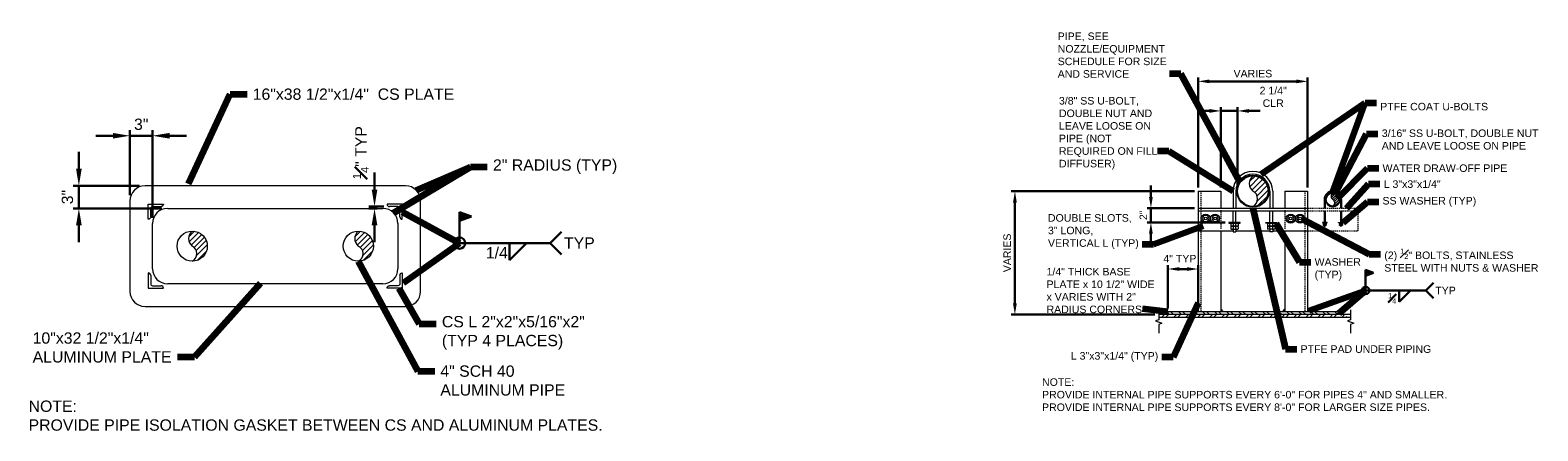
# Model space of a CAD drawing. Header units: inches. Extents: x -1025 to 212, y 456 to 696.
# Tile 6 of 6: x 12 to 212, y 543 to 596. Entities that reach past the tile are written whole.
import ezdxf

# ---------------------------------------------------------------- set-up
doc = ezdxf.new("R2010")
doc.units = ezdxf.units.IN
doc.header["$MEASUREMENT"] = 0
doc.linetypes.add('HIDDEN', pattern=[0.19685, 0.15748, -0.03937])
doc.layers.get('DefPoints').update_dxf_attribs({"lineweight": 0})
for name, color, linetype, lineweight in [('G-ANNO-DIMS', 2, 'Continuous', 0), ('G-ANNO-MASK', 1, 'Continuous', 0), ('G-ANNO-NOTE', 4, 'Continuous', 30), ('G-ANNO-PATT', 250, 'Continuous', 0), ('G-ANNO-TEXT', 2, 'Continuous', 30), ('M-DETL-LGHT', 3, 'Continuous', 0), ('M-DETL-MEDM', 5, 'Continuous', 0), ('M-DETL-XLGT', 1, 'Continuous', 0)]:
    doc.layers.add(name, color=color, linetype=linetype, lineweight=lineweight)
doc.styles.add("AEC_AC_04ArchDims-CC_1_1-2_1'", font='arial.ttf', dxfattribs={"height": 1})
doc.styles.add("AEC_AC_05ArchDims-CC_1_1'", font='arial.ttf', dxfattribs={"height": 1.5})
doc.styles.add("AEC_AC_43Text-LeftTop_1_1-2_1'", font='arial.ttf', dxfattribs={"height": 1})
doc.styles.add("AEC_AC_44Text-LeftTop_1_1'", font='arial.ttf', dxfattribs={"height": 1.5})
doc.styles.add("AEC_AC_44Text-LeftTop_1_1'_0", font='arial.ttf')
doc.styles.add("AEC_AC_45Text-LeftTop_3-4_1'", font='arial.ttf', dxfattribs={"height": 2})
doc.styles.add("AEC_AC_45Text-LeftTop_3-4_1'_0", font='arial.ttf')
doc.dimstyles.new("AEC_AC_04_Arch-Dims_1_1-2_1'", dxfattribs={"dimtxt": 1, "dimasz": 1.5, "dimexe": 0.5, "dimexo": 0.5, "dimgap": 0.5, "dimtad": 1, "dimdec": 4, "dimzin": 15, "dimdsep": 46, "dimlunit": 4, "dimtxsty": "AEC_AC_04ArchDims-CC_1_1-2_1'", "dimcen": 0.09, "dimclrd": 256, "dimclre": 256, "dimazin": 2, "dimtfac": 0.7, "dimtdec": 4, "dimtix": 1, "dimtmove": 1, "dimatfit": 3, "dimfxl": 1, "dimfrac": 1, "dimtolj": 1, "dimtzin": 15, "dimlwd": 30, "dimlwe": 30, "dimarcsym": 0})
doc.dimstyles.new("AEC_AC_05_Arch-Dims_1_1'", dxfattribs={"dimtxt": 1.5, "dimasz": 2.25, "dimexe": 0.75, "dimexo": 0.75, "dimgap": 0.75, "dimtad": 1, "dimdec": 4, "dimzin": 15, "dimdsep": 46, "dimlunit": 4, "dimtxsty": "AEC_AC_05ArchDims-CC_1_1'", "dimcen": 0.09, "dimclrd": 256, "dimclre": 256, "dimazin": 2, "dimtfac": 0.7, "dimtdec": 4, "dimtix": 1, "dimtmove": 1, "dimatfit": 3, "dimfxl": 1, "dimfrac": 1, "dimtolj": 1, "dimtzin": 15, "dimlwd": 30, "dimlwe": 30, "dimarcsym": 0})
doc.dimstyles.new("AEC_AC_43_Notes_1_1-2_1'", dxfattribs={"dimtxt": 1, "dimasz": 1.5, "dimexe": 0.5, "dimexo": 0.5, "dimgap": 0.5, "dimtad": 1, "dimjust": 1, "dimdec": 3, "dimzin": 15, "dimdsep": 46, "dimlunit": 5, "dimtxsty": "AEC_AC_43Text-LeftTop_1_1-2_1'", "dimcen": 0.09, "dimclrd": 256, "dimclre": 256, "dimazin": 2, "dimtfac": 0.7, "dimtdec": 3, "dimtmove": 1, "dimatfit": 1, "dimfxl": 1, "dimfrac": 1, "dimtolj": 1, "dimtzin": 15, "dimlwd": 30, "dimlwe": 30, "dimarcsym": 0})
doc.dimstyles.new("AEC_AC_44_Notes_1_1'", dxfattribs={"dimtxt": 1.5, "dimasz": 2.25, "dimexe": 0.75, "dimexo": 0.75, "dimgap": 0.75, "dimtad": 1, "dimjust": 1, "dimdec": 3, "dimzin": 15, "dimdsep": 46, "dimlunit": 5, "dimtxsty": "AEC_AC_44Text-LeftTop_1_1'", "dimcen": 0.09, "dimclrd": 256, "dimclre": 256, "dimazin": 2, "dimtfac": 0.7, "dimtdec": 3, "dimtmove": 1, "dimatfit": 1, "dimfxl": 1, "dimfrac": 1, "dimtolj": 1, "dimtzin": 15, "dimlwd": 30, "dimlwe": 30, "dimarcsym": 0})
doc.dimstyles.new("AEC_AC_45_Notes_3-4_1'", dxfattribs={"dimtxt": 2, "dimasz": 3, "dimexe": 1, "dimexo": 1, "dimgap": 1, "dimtad": 1, "dimjust": 1, "dimdec": 3, "dimzin": 15, "dimdsep": 46, "dimlunit": 5, "dimtxsty": "AEC_AC_45Text-LeftTop_3-4_1'", "dimcen": 0.09, "dimclrd": 256, "dimclre": 256, "dimazin": 2, "dimtfac": 0.7, "dimtdec": 3, "dimtmove": 1, "dimatfit": 1, "dimfxl": 1, "dimfrac": 1, "dimtolj": 1, "dimtzin": 15, "dimlwd": 30, "dimlwe": 30, "dimarcsym": 0})

# ---------------------------------------------------------------- blocks, each defined once
blk = doc.blocks.new('*U3')
at = {"color": 0}
for p, q in [((4.718, 5.248), (4.901, 5.431)), ((4.729, 5.083), (5.037, 5.391)), ((4.794, 4.971), (5.146, 5.323)), ((4.893, 4.893), (5.232, 5.232)), ((4.965, 4.788), (5.295, 5.118)), ((4.977, 4.624), (5.328, 4.974)), ((4.994, 4.464), (5.302, 4.771))]:
    blk.add_line(p, q, dxfattribs=at)
blk = doc.blocks.new('*U10')
for p, q in [((0, 0), (0, -2)), ((0.3125, -0.3125), (0.3125, -1.4375)), ((0.5625, -1.6875), (1.6875, -1.6875)), ((0, -2), (2, -2))]:
    blk.add_line(p, q)
for centre, radius, start, end in [((0, -0.3125), 0.3125, 0, 90), ((0.5625, -1.4375), 0.25, 180, 270), ((1.6875, -2), 0.3125, 0, 90)]:
    blk.add_arc(centre, radius, start, end)
blk = doc.blocks.new('Pipesect')
blk.add_circle((0, 0), 0.5)
at = {"layer": 'M-DETL-XLGT'}
for centre, radius, start, end in [((0.207, 0.25), 0.325, 129.6583, 230.3417), ((-0.124, -0.25), 0.279, 296.4507, 63.5493)]:
    blk.add_arc(centre, radius, start, end, dxfattribs=at)
blk.add_blockref('*U3', (-4.83, -4.936), dxfattribs=at)
blk = doc.blocks.new('*D90')
at = {"layer": 'DefPoints', "color": 0, "lineweight": 30, "transparency": 16777216}
for p in [(57.61, 572.19), (58.71, 572.19), (59.59, 572.44)]:
    blk.add_point(p, dxfattribs=at)
at = {"layer": 'G-ANNO-DIMS', "lineweight": 30, "transparency": 16777216}
for p, q in [((57.61, 574.69), (57.61, 576.94)), ((58.84, 572.44), (56.86, 572.44)), ((57.96, 572.19), (56.86, 572.19)), ((57.61, 572.44), (57.61, 572.19)), ((57.61, 569.94), (57.61, 567.69))]:
    blk.add_line(p, q, dxfattribs=at)
for points in [[(57.23, 574.69), (57.98, 574.69), (57.61, 572.44)], [(57.23, 569.94), (57.98, 569.94), (57.61, 572.19)]]:
    blk.add_solid(points, dxfattribs=at)
at = {"layer": 'G-ANNO-DIMS', "color": 0, "lineweight": 30, "transparency": 16777216, "insert": (55.8, 579.59), "char_height": 1.5, "attachment_point": 5, "rotation": 90, "style": "AEC_AC_05ArchDims-CC_1_1'"}
blk.add_mtext('\\A1;{\\H0.700000x;\\S1#4;}" TYP', dxfattribs=at)
blk = doc.blocks.new('*D91')
at = {"layer": 'DefPoints', "color": 0, "lineweight": 30, "transparency": 16777216}
for p in [(18.45, 575.19), (27.21, 575.19), (30.21, 572.19)]:
    blk.add_point(p, dxfattribs=at)
at = {"layer": 'G-ANNO-DIMS', "lineweight": 30, "transparency": 16777216}
for p, q in [((18.45, 577.44), (18.45, 579.69)), ((26.46, 575.19), (17.7, 575.19)), ((18.45, 572.19), (18.45, 575.19)), ((29.46, 572.19), (17.7, 572.19)), ((18.45, 569.94), (18.45, 567.69))]:
    blk.add_line(p, q, dxfattribs=at)
for points in [[(18.08, 577.44), (18.83, 577.44), (18.45, 575.19)], [(18.08, 569.94), (18.83, 569.94), (18.45, 572.19)]]:
    blk.add_solid(points, dxfattribs=at)
at = {"layer": 'G-ANNO-DIMS', "color": 0, "lineweight": 30, "transparency": 16777216, "insert": (16.94, 573.69), "char_height": 1.5, "attachment_point": 5, "rotation": 90, "style": "AEC_AC_05ArchDims-CC_1_1'"}
blk.add_mtext('\\A1;3"', dxfattribs=at)
blk = doc.blocks.new('*D92')
at = {"layer": 'DefPoints', "color": 0, "lineweight": 30, "transparency": 16777216}
for p in [(25.21, 581.83), (25.21, 573.19), (28.21, 570.19)]:
    blk.add_point(p, dxfattribs=at)
at = {"layer": 'G-ANNO-DIMS', "lineweight": 30, "transparency": 16777216}
for p, q in [((22.96, 581.83), (20.71, 581.83)), ((25.21, 573.94), (25.21, 582.58)), ((28.21, 581.83), (25.21, 581.83)), ((28.21, 570.94), (28.21, 582.58)), ((30.46, 581.83), (32.71, 581.83))]:
    blk.add_line(p, q, dxfattribs=at)
for points in [[(22.96, 582.2), (22.96, 581.45), (25.21, 581.83)], [(30.46, 582.2), (30.46, 581.45), (28.21, 581.83)]]:
    blk.add_solid(points, dxfattribs=at)
at = {"layer": 'G-ANNO-DIMS', "color": 0, "lineweight": 30, "transparency": 16777216, "insert": (26.71, 583.34), "char_height": 1.5, "attachment_point": 5, "style": "AEC_AC_05ArchDims-CC_1_1'"}
blk.add_mtext('\\A1;3"', dxfattribs=at)
blk = doc.blocks.new('*D97')
at = {"layer": 'DefPoints', "color": 0, "lineweight": 30, "transparency": 16777216}
for p in [(166.69, 564.15), (162.69, 558.47), (166.69, 558.47)]:
    blk.add_point(p, dxfattribs=at)
at = {"layer": 'G-ANNO-DIMS', "lineweight": 30, "transparency": 16777216}
for p, q in [((162.69, 558.97), (162.69, 564.65)), ((164.19, 564.15), (165.19, 564.15)), ((166.69, 558.97), (166.69, 564.65))]:
    blk.add_line(p, q, dxfattribs=at)
for points in [[(164.19, 564.4), (164.19, 563.9), (162.69, 564.15)], [(165.19, 564.4), (165.19, 563.9), (166.69, 564.15)]]:
    blk.add_solid(points, dxfattribs=at)
at = {"layer": 'G-ANNO-DIMS', "color": 0, "lineweight": 30, "transparency": 16777216, "insert": (164.27, 565.53), "char_height": 1, "attachment_point": 5, "style": "AEC_AC_04ArchDims-CC_1_1-2_1'"}
blk.add_mtext('\\A1;4" TYP', dxfattribs=at)
blk = doc.blocks.new('*D93')
at = {"layer": 'DefPoints', "color": 0, "lineweight": 30, "transparency": 16777216}
for p in [(166.69, 572.22), (160.43, 570.33), (170.77, 570.33)]:
    blk.add_point(p, dxfattribs=at)
at = {"layer": 'G-ANNO-DIMS', "lineweight": 30, "transparency": 16777216}
for p, q in [((160.43, 573.72), (160.43, 575.22)), ((166.19, 572.22), (159.93, 572.22)), ((160.43, 572.22), (160.43, 570.33)), ((170.27, 570.33), (159.93, 570.33)), ((160.43, 568.83), (160.43, 567.33))]:
    blk.add_line(p, q, dxfattribs=at)
for points in [[(160.18, 573.72), (160.68, 573.72), (160.43, 572.22)], [(160.18, 568.83), (160.68, 568.83), (160.43, 570.33)]]:
    blk.add_solid(points, dxfattribs=at)
at = {"layer": 'G-ANNO-DIMS', "color": 0, "lineweight": 30, "transparency": 16777216, "insert": (159.43, 571.28), "char_height": 1, "attachment_point": 5, "rotation": 90, "style": "AEC_AC_04ArchDims-CC_1_1-2_1'"}
blk.add_mtext('\\A1;2"', dxfattribs=at)
blk = doc.blocks.new('*D94')
at = {"layer": 'DefPoints', "color": 0, "lineweight": 30, "transparency": 16777216}
for p in [(166.69, 574.47), (142.42, 558.1), (161.47, 558.1)]:
    blk.add_point(p, dxfattribs=at)
at = {"layer": 'G-ANNO-DIMS', "lineweight": 30, "transparency": 16777216}
for p, q in [((166.19, 574.47), (141.92, 574.47)), ((142.42, 572.97), (142.42, 559.6)), ((160.97, 558.1), (141.92, 558.1))]:
    blk.add_line(p, q, dxfattribs=at)
for points in [[(142.17, 572.97), (142.67, 572.97), (142.42, 574.47)], [(142.17, 559.6), (142.67, 559.6), (142.42, 558.1)]]:
    blk.add_solid(points, dxfattribs=at)
at = {"layer": 'G-ANNO-DIMS', "color": 0, "lineweight": 30, "transparency": 16777216, "insert": (141.4, 566.29), "char_height": 1, "attachment_point": 5, "rotation": 90, "style": "AEC_AC_04ArchDims-CC_1_1-2_1'"}
blk.add_mtext('\\A1;VARIES', dxfattribs=at)
blk = doc.blocks.new('*D95')
at = {"layer": 'DefPoints', "color": 0, "lineweight": 30, "transparency": 16777216}
for p in [(181.19, 589.04), (166.69, 574.47), (181.19, 574.47)]:
    blk.add_point(p, dxfattribs=at)
at = {"layer": 'G-ANNO-DIMS', "lineweight": 30, "transparency": 16777216}
for p, q in [((166.69, 574.97), (166.69, 589.54)), ((181.19, 574.97), (181.19, 589.54)), ((168.19, 589.04), (179.69, 589.04))]:
    blk.add_line(p, q, dxfattribs=at)
for points in [[(168.19, 589.29), (168.19, 588.79), (166.69, 589.04)], [(179.69, 589.29), (179.69, 588.79), (181.19, 589.04)]]:
    blk.add_solid(points, dxfattribs=at)
at = {"layer": 'G-ANNO-DIMS', "color": 0, "lineweight": 30, "transparency": 16777216, "insert": (173.94, 590.06), "char_height": 1, "attachment_point": 5, "style": "AEC_AC_04ArchDims-CC_1_1-2_1'"}
blk.add_mtext('\\A1;VARIES', dxfattribs=at)
blk = doc.blocks.new('*D96')
at = {"layer": 'DefPoints', "color": 0, "lineweight": 30, "transparency": 16777216}
for p in [(171.91, 585.12), (169.69, 574.47), (171.91, 574.47)]:
    blk.add_point(p, dxfattribs=at)
at = {"layer": 'G-ANNO-DIMS', "lineweight": 30, "transparency": 16777216}
for p, q in [((168.19, 585.12), (166.69, 585.12)), ((169.69, 574.97), (169.69, 585.62)), ((169.69, 585.12), (171.91, 585.12)), ((171.91, 574.97), (171.91, 585.62)), ((173.41, 585.12), (174.91, 585.12))]:
    blk.add_line(p, q, dxfattribs=at)
for points in [[(168.19, 585.37), (168.19, 584.87), (169.69, 585.12)], [(173.41, 585.37), (173.41, 584.87), (171.91, 585.12)]]:
    blk.add_solid(points, dxfattribs=at)
at = {"layer": 'G-ANNO-DIMS', "color": 0, "lineweight": 30, "transparency": 16777216, "insert": (176.63, 586.98), "char_height": 1, "width": 3.9102, "attachment_point": 5, "style": "AEC_AC_04ArchDims-CC_1_1-2_1'"}
blk.add_mtext('\\A1;2 1/4" CLR', dxfattribs=at)

msp = doc.modelspace()

# ---------------------------------------------------------------- hatches: boundary and pattern name
at = {"layer": 'G-ANNO-NOTE', "ltscale": 0.75, "extrusion": (0, 0, -1)}
msp.add_hatch(color=256, dxfattribs=at).paths.add_polyline_path([(-68.85847, 570.53406), (-70.44848, 571.11277), (-68.85847, 571.69149)])
at = {"layer": 'G-ANNO-NOTE', "ltscale": 0.5, "extrusion": (0, 0, -1)}
msp.add_hatch(color=256, dxfattribs=at).paths.add_polyline_path([(-188.86325, 563.2595), (-189.92326, 563.64531), (-188.86325, 564.03112)])
at = {"layer": 'G-ANNO-PATT'}
h = msp.add_hatch(dxfattribs=at)
h.set_pattern_fill('ANSI32', color=256, style=0, pattern_type=2)
h.set_pattern_definition([(45, (-1261.374, -2825.5976), (-0.79549513, 0.79549513), []), (45, (-1260.8437, -2825.5976), (-0.79549513, 0.79549513), [])])
h.paths.add_polyline_path([(186.38545, 558.09914), (161.47316, 558.09914), (161.47316, 557.72414), (186.38545, 557.72414)])
h = msp.add_hatch(dxfattribs=at)
h.set_pattern_fill('ANSI32', color=256, pattern_type=2)
h.set_pattern_definition([(135, (-1261.374, -2825.5937), (-0.79549513, -0.79549513), []), (135, (-1261.374, -2825.0634), (-0.79549513, -0.79549513), [])])
h.paths.add_polyline_path([(185.1886, 558.47414), (162.6886, 558.47414), (162.6886, 558.09914), (185.1886, 558.09914)])
at = {"layer": 'M-DETL-LGHT'}
for points in [[(162.3136, 558.09914), (162.6886, 558.47414), (162.6886, 558.09914)], [(166.3136, 558.47414), (166.6886, 558.84914), (166.6886, 558.47414)], [(177.8136, 558.47414), (178.1886, 558.84914), (178.1886, 558.47414)]]:
    msp.add_hatch(color=256, dxfattribs=at).paths.add_polyline_path(points)
at = {"layer": 'M-DETL-LGHT', "extrusion": (0, 0, -1)}
for points in [[(-170.0636, 558.47414), (-169.6886, 558.84914), (-169.6886, 558.47414)], [(-181.5636, 558.47414), (-181.1886, 558.84914), (-181.1886, 558.47414)], [(-185.5636, 558.09914), (-185.1886, 558.47414), (-185.1886, 558.09914)]]:
    msp.add_hatch(color=256, dxfattribs=at).paths.add_polyline_path(points)

# ---------------------------------------------------------------- linework, layer by layer
at = {"layer": 'G-ANNO-MASK', "linetype": 'Continuous', "flags": 128}
for points in [[(161.47316, 558.71532), (161.47316, 557.4099), (161.06104, 557.2599), (161.88528, 556.9599), (161.47316, 556.8099), (161.47316, 555.64985)], [(186.88545, 558.71532), (186.88545, 557.4099), (186.47333, 557.2599), (187.29757, 556.9599), (186.88545, 556.8099), (186.88545, 555.64985)]]:
    msp.add_lwpolyline(points, dxfattribs=at)
at = {"layer": 'G-ANNO-NOTE', "ltscale": 0.75}
for p, q in [((68.85847, 567.59477), (68.85847, 571.69149)), ((68.85847, 571.69149), (70.44848, 571.11277)), ((68.86276, 570.53562), (70.44848, 571.11277)), ((82.35845, 569.09477), (80.85845, 567.59477)), ((68.85847, 567.59477), (80.85845, 567.59477)), ((75.50513, 567.59477), (75.50513, 565.34478)), ((75.50513, 565.34478), (77.75512, 567.59477)), ((82.35845, 566.09478), (80.85845, 567.59477))]:
    msp.add_line(p, q, dxfattribs=at)
at = {"layer": 'G-ANNO-NOTE', "ltscale": 0.5}
for p, q in [((188.86325, 561.29998), (188.86325, 564.03112)), ((188.86325, 564.03112), (189.92326, 563.64531)), ((188.86611, 563.26054), (189.92326, 563.64531)), ((188.86325, 561.29998), (196.86324, 561.29998)), ((193.29435, 561.29998), (193.29435, 559.79998)), ((193.29435, 559.79998), (194.79435, 561.29998)), ((197.86324, 562.29998), (196.86324, 561.29998)), ((197.86324, 560.29998), (196.86324, 561.29998))]:
    msp.add_line(p, q, dxfattribs=at)
at = {"layer": 'G-ANNO-NOTE', "ltscale": 0.75}
msp.add_circle((68.85847, 567.59477), 0.75, dxfattribs=at)
at = {"layer": 'G-ANNO-NOTE', "ltscale": 0.5}
msp.add_circle((188.86325, 561.29998), 0.5, dxfattribs=at)
at = {"layer": 'M-DETL-LGHT'}
for p, q in [((61.71253, 575.18728), (27.21253, 575.18728)), ((25.21253, 573.18728), (25.21253, 561.18728)), ((63.71253, 561.18728), (63.71253, 573.18728)), ((166.6886, 574.47414), (166.6886, 558.47414)), ((166.6886, 574.47414), (169.6886, 574.47414)), ((169.6886, 574.47414), (169.6886, 572.22414)), ((171.3136, 574.47414), (171.3136, 572.22414)), ((171.6886, 574.47414), (171.6886, 572.22414)), ((176.1886, 574.47414), (176.1886, 572.22414)), ((176.5636, 574.47414), (176.5636, 572.22414)), ((178.1886, 574.47414), (178.1886, 572.22414)), ((178.1886, 574.47414), (181.1886, 574.47414)), ((181.1886, 574.47414), (181.1886, 558.47414)), ((30.21253, 572.18728), (58.71253, 572.18728)), ((166.6886, 572.22414), (166.6886, 569.22414)), ((166.6886, 572.22414), (181.1886, 572.22414)), ((166.6886, 571.84914), (181.1886, 571.84914)), ((171.3136, 570.32877), (171.3136, 571.84914)), ((171.6886, 570.32877), (171.6886, 571.84914)), ((176.1886, 570.32877), (176.1886, 571.84914)), ((176.5636, 570.32877), (176.5636, 571.84914)), ((181.1886, 572.22414), (181.1886, 569.22414)), ((28.21253, 564.18728), (28.21253, 570.18728)), ((60.71253, 570.18728), (60.71253, 564.18728)), ((166.6886, 569.22414), (171.3136, 569.22414)), ((169.6886, 569.22414), (169.6886, 558.47414)), ((171.3136, 569.4143), (171.3136, 569.09422)), ((171.3136, 569.09422), (171.6886, 569.09422)), ((171.6886, 569.4143), (171.6886, 569.09422)), ((171.6886, 569.22414), (176.1886, 569.22414)), ((176.1886, 569.4143), (176.1886, 569.09422)), ((176.5636, 569.09422), (176.1886, 569.09422)), ((176.5636, 569.4143), (176.5636, 569.09422)), ((176.5636, 569.22414), (181.1886, 569.22414)), ((178.1886, 569.22414), (178.1886, 558.47414)), ((58.71253, 562.18728), (30.21253, 562.18728)), ((27.21253, 559.18728), (61.71253, 559.18728)), ((162.6886, 558.47414), (162.3136, 558.09914)), ((162.6886, 558.47414), (162.6886, 558.09914)), ((185.1886, 558.47414), (162.6886, 558.47414)), ((185.1886, 558.09914), (162.6886, 558.09914)), ((166.6886, 558.84914), (166.3136, 558.47414)), ((169.6886, 558.84914), (170.0636, 558.47414)), ((178.1886, 558.84914), (177.8136, 558.47414)), ((181.1886, 558.84914), (181.5636, 558.47414)), ((185.1886, 558.47414), (185.1886, 558.09914)), ((185.1886, 558.47414), (185.5636, 558.09914))]:
    msp.add_line(p, q, dxfattribs=at)
at = {"layer": 'M-DETL-LGHT', "linetype": 'HIDDEN'}
for p, q in [((167.0636, 574.47414), (167.0636, 558.47414)), ((180.8136, 574.47414), (180.8136, 558.47414)), ((169.6886, 571.97414), (169.6886, 569.47414)), ((178.1886, 571.97414), (178.1886, 569.47414)), ((181.1886, 572.22414), (187.81646, 572.22414)), ((181.1886, 571.84914), (187.81646, 571.84914)), ((187.81646, 572.22414), (187.81646, 569.22414)), ((181.1886, 569.22414), (187.81646, 569.22414))]:
    msp.add_line(p, q, dxfattribs=at)
at = {"layer": 'M-DETL-LGHT'}
for centre, radius in [((173.9386, 574.47414), 2.025), ((33.46253, 567.18728), 2), ((55.46253, 567.18728), 2)]:
    msp.add_circle(centre, radius, dxfattribs=at)
for centre, radius, start, end in [((173.9386, 574.47414), 2.625, 360, 180), ((27.21253, 573.18728), 2, 90, 180), ((61.71253, 573.18728), 2, 0, 90), ((173.9386, 574.47414), 2.25, 360, 180), ((30.21253, 570.18728), 2, 90, 180), ((58.71253, 570.18728), 2, 0, 90), ((30.21253, 564.18728), 2, 180, 270), ((58.71253, 564.18728), 2, 270, 0), ((27.21253, 561.18728), 2, 180, 270), ((61.71253, 561.18728), 2, 270, 0)]:
    msp.add_arc(centre, radius, start, end, dxfattribs=at)
at = {"layer": 'M-DETL-MEDM'}
msp.add_circle((173.9386, 574.47414), 2.13619, dxfattribs=at)
msp.add_arc((184.52009, 573.35995), 0.95559, 270, 269.4071179, dxfattribs=at)
at = {"layer": 'M-DETL-XLGT'}
for p, q in [((183.377, 573.35995), (183.377, 572.22414)), ((183.502, 573.35995), (183.502, 572.22414)), ((185.53818, 573.35995), (185.53818, 572.22414)), ((185.66318, 573.35995), (185.66318, 572.22414)), ((183.377, 571.84914), (183.377, 570.32877)), ((183.502, 571.84914), (183.502, 570.32877)), ((185.53818, 571.84914), (185.53818, 570.32877)), ((185.66318, 571.84914), (185.66318, 570.32877)), ((171.06496, 570.22414), (170.99746, 570.15664)), ((170.99746, 570.15664), (170.99746, 569.88672)), ((171.06496, 569.81922), (170.99746, 569.88672)), ((171.06496, 569.81922), (170.99746, 569.75172)), ((170.99746, 569.75172), (170.99746, 569.4818)), ((171.06496, 569.4143), (170.99746, 569.4818)), ((171.93918, 570.22414), (171.06496, 570.22414)), ((171.93918, 569.81922), (171.06496, 569.81922)), ((171.06496, 569.81922), (171.25531, 569.81922)), ((171.06496, 569.4143), (171.25531, 569.4143)), ((171.25531, 570.22414), (171.32281, 570.15664)), ((171.25531, 569.81922), (171.32281, 569.88672)), ((171.25531, 569.81922), (171.32281, 569.75172)), ((171.39031, 569.81922), (171.25531, 569.81922)), ((171.25531, 569.4143), (171.32281, 569.4818)), ((171.39031, 569.4143), (171.25531, 569.4143)), ((171.39031, 570.22414), (171.32281, 570.15664)), ((171.32281, 570.15664), (171.32281, 569.88672)), ((171.39031, 569.81922), (171.32281, 569.88672)), ((171.39031, 569.81922), (171.32281, 569.75172)), ((171.32281, 569.75172), (171.32281, 569.4818)), ((171.39031, 569.4143), (171.32281, 569.4818)), ((171.39031, 569.81922), (171.35656, 569.85297)), ((171.39031, 569.4143), (171.35656, 569.44805)), ((171.39031, 569.81922), (171.61383, 569.81922)), ((171.39031, 569.4143), (171.61383, 569.4143)), ((171.61383, 570.22414), (171.68133, 570.15664)), ((171.61383, 569.81922), (171.68133, 569.88672)), ((171.61383, 569.81922), (171.68133, 569.75172)), ((171.74883, 569.81922), (171.61383, 569.81922)), ((171.61383, 569.4143), (171.68133, 569.4818)), ((171.74883, 569.4143), (171.61383, 569.4143)), ((171.74883, 570.22414), (171.68133, 570.15664)), ((171.68133, 569.88672), (171.68133, 570.15664)), ((171.74883, 569.81922), (171.68133, 569.88672)), ((171.74883, 569.81922), (171.68133, 569.75172)), ((171.68133, 569.4818), (171.68133, 569.75172)), ((171.74883, 569.4143), (171.68133, 569.4818)), ((171.74883, 569.81922), (171.93918, 569.81922)), ((171.74883, 569.4143), (171.93918, 569.4143)), ((171.93918, 570.22414), (172.00668, 570.15664)), ((171.93918, 569.81922), (172.00668, 569.88672)), ((171.93918, 569.81922), (172.00668, 569.75172)), ((171.93918, 569.4143), (172.00668, 569.4818)), ((172.00668, 570.15664), (172.00668, 569.88672)), ((172.00668, 569.75172), (172.00668, 569.4818)), ((175.93802, 570.22414), (175.87052, 570.15664)), ((175.87052, 570.15664), (175.87052, 569.88672)), ((175.93802, 569.81922), (175.87052, 569.88672)), ((175.93802, 569.81922), (175.87052, 569.75172)), ((175.87052, 569.75172), (175.87052, 569.4818)), ((175.93802, 569.4143), (175.87052, 569.4818)), ((175.93802, 570.22414), (176.81224, 570.22414)), ((175.93802, 569.81922), (176.81224, 569.81922)), ((176.12837, 569.81922), (175.93802, 569.81922)), ((176.12837, 569.4143), (175.93802, 569.4143)), ((176.12837, 570.22414), (176.19587, 570.15664)), ((176.12837, 569.81922), (176.19587, 569.88672)), ((176.12837, 569.81922), (176.19587, 569.75172)), ((176.12837, 569.81922), (176.26337, 569.81922)), ((176.12837, 569.4143), (176.19587, 569.4818)), ((176.12837, 569.4143), (176.26337, 569.4143)), ((176.26337, 570.22414), (176.19587, 570.15664)), ((176.19587, 569.88672), (176.19587, 570.15664)), ((176.26337, 569.81922), (176.19587, 569.88672)), ((176.26337, 569.81922), (176.19587, 569.75172)), ((176.19587, 569.4818), (176.19587, 569.75172)), ((176.26337, 569.4143), (176.19587, 569.4818)), ((176.48689, 569.81922), (176.26337, 569.81922)), ((176.48689, 569.4143), (176.26337, 569.4143)), ((176.48689, 570.22414), (176.55439, 570.15664)), ((176.48689, 569.81922), (176.55439, 569.88672)), ((176.48689, 569.81922), (176.52064, 569.85297)), ((176.48689, 569.81922), (176.55439, 569.75172)), ((176.48689, 569.81922), (176.62189, 569.81922)), ((176.48689, 569.4143), (176.55439, 569.4818)), ((176.48689, 569.4143), (176.52064, 569.44805)), ((176.48689, 569.4143), (176.62189, 569.4143)), ((176.62189, 570.22414), (176.55439, 570.15664)), ((176.55439, 570.15664), (176.55439, 569.88672)), ((176.62189, 569.81922), (176.55439, 569.88672)), ((176.62189, 569.81922), (176.55439, 569.75172)), ((176.55439, 569.75172), (176.55439, 569.4818)), ((176.62189, 569.4143), (176.55439, 569.4818)), ((176.81224, 569.81922), (176.62189, 569.81922)), ((176.81224, 569.4143), (176.62189, 569.4143)), ((176.81224, 570.22414), (176.87974, 570.15664)), ((176.81224, 569.81922), (176.87974, 569.88672)), ((176.81224, 569.81922), (176.87974, 569.75172)), ((176.81224, 569.4143), (176.87974, 569.4818)), ((176.87974, 570.15664), (176.87974, 569.88672)), ((176.87974, 569.75172), (176.87974, 569.4818)), ((183.28056, 570.2576), (183.25438, 570.23142)), ((183.25438, 570.23142), (183.25438, 570.12673)), ((183.28056, 570.10055), (183.25438, 570.12673)), ((183.28056, 570.10055), (183.25438, 570.07438)), ((183.25438, 570.07438), (183.25438, 569.96969)), ((183.28056, 569.94351), (183.25438, 569.96969)), ((183.61963, 570.2576), (183.28056, 570.2576)), ((183.61963, 570.10055), (183.28056, 570.10055)), ((183.28056, 570.10055), (183.35439, 570.10055)), ((183.28056, 569.94351), (183.35439, 569.94351)), ((183.35439, 570.2576), (183.38057, 570.23142)), ((183.35439, 570.10055), (183.38057, 570.12673)), ((183.35439, 570.10055), (183.38057, 570.07438)), ((183.40675, 570.10055), (183.35439, 570.10055)), ((183.35439, 569.94351), (183.38057, 569.96969)), ((183.40675, 569.94351), (183.35439, 569.94351)), ((183.377, 570.27087), (183.377, 570.2576)), ((183.377, 569.94351), (183.377, 569.81937)), ((183.377, 569.81937), (183.52244, 569.81937)), ((183.40675, 570.2576), (183.38057, 570.23142)), ((183.38057, 570.23142), (183.38057, 570.12673)), ((183.40675, 570.10055), (183.38057, 570.12673)), ((183.40675, 570.10055), (183.38057, 570.07438)), ((183.38057, 570.07438), (183.38057, 569.96969)), ((183.40675, 569.94351), (183.38057, 569.96969)), ((183.40675, 570.10055), (183.39366, 570.11364)), ((183.40675, 569.94351), (183.39366, 569.9566)), ((183.40675, 570.10055), (183.49344, 570.10055)), ((183.40675, 569.94351), (183.49344, 569.94351)), ((183.49344, 570.2576), (183.51962, 570.23142)), ((183.49344, 570.10055), (183.51962, 570.12673)), ((183.49344, 570.10055), (183.51962, 570.07438)), ((183.5458, 570.10055), (183.49344, 570.10055)), ((183.49344, 569.94351), (183.51962, 569.96969)), ((183.5458, 569.94351), (183.49344, 569.94351)), ((183.5458, 570.2576), (183.51962, 570.23142)), ((183.51962, 570.12673), (183.51962, 570.23142)), ((183.5458, 570.10055), (183.51962, 570.12673)), ((183.5458, 570.10055), (183.51962, 570.07438)), ((183.51962, 569.96969), (183.51962, 570.07438)), ((183.5458, 569.94351), (183.51962, 569.96969)), ((183.52244, 570.27087), (183.52244, 570.2576)), ((183.52244, 569.94351), (183.52244, 569.81937)), ((183.5458, 570.10055), (183.61963, 570.10055)), ((183.5458, 569.94351), (183.61963, 569.94351)), ((183.61963, 570.2576), (183.64581, 570.23142)), ((183.61963, 570.10055), (183.64581, 570.12673)), ((183.61963, 570.10055), (183.64581, 570.07438)), ((183.61963, 569.94351), (183.64581, 569.96969)), ((183.64581, 570.23142), (183.64581, 570.12673)), ((183.64581, 570.07438), (183.64581, 569.96969)), ((185.42055, 570.2576), (185.39437, 570.23142)), ((185.39437, 570.23142), (185.39437, 570.12673)), ((185.42055, 570.10055), (185.39437, 570.12673)), ((185.42055, 570.10055), (185.39437, 570.07438)), ((185.39437, 570.07438), (185.39437, 569.96969)), ((185.42055, 569.94351), (185.39437, 569.96969)), ((185.42055, 570.2576), (185.75961, 570.2576)), ((185.42055, 570.10055), (185.75961, 570.10055)), ((185.49438, 570.10055), (185.42055, 570.10055)), ((185.49438, 569.94351), (185.42055, 569.94351)), ((185.49438, 570.2576), (185.52056, 570.23142)), ((185.49438, 570.10055), (185.52056, 570.12673)), ((185.49438, 570.10055), (185.52056, 570.07438)), ((185.49438, 570.10055), (185.54674, 570.10055)), ((185.49438, 569.94351), (185.52056, 569.96969)), ((185.49438, 569.94351), (185.54674, 569.94351)), ((185.51774, 570.27087), (185.51774, 570.2576)), ((185.51774, 569.94351), (185.51774, 569.81937)), ((185.66318, 569.81937), (185.51774, 569.81937)), ((185.54674, 570.2576), (185.52056, 570.23142)), ((185.52056, 570.12673), (185.52056, 570.23142)), ((185.54674, 570.10055), (185.52056, 570.12673)), ((185.54674, 570.10055), (185.52056, 570.07438)), ((185.52056, 569.96969), (185.52056, 570.07438)), ((185.54674, 569.94351), (185.52056, 569.96969)), ((185.63343, 570.10055), (185.54674, 570.10055)), ((185.63343, 569.94351), (185.54674, 569.94351)), ((185.63343, 570.2576), (185.65961, 570.23142)), ((185.63343, 570.10055), (185.65961, 570.12673)), ((185.63343, 570.10055), (185.64652, 570.11364)), ((185.63343, 570.10055), (185.65961, 570.07438)), ((185.63343, 570.10055), (185.68579, 570.10055)), ((185.63343, 569.94351), (185.65961, 569.96969)), ((185.63343, 569.94351), (185.64652, 569.9566)), ((185.63343, 569.94351), (185.68579, 569.94351)), ((185.68579, 570.2576), (185.65961, 570.23142)), ((185.65961, 570.23142), (185.65961, 570.12673)), ((185.68579, 570.10055), (185.65961, 570.12673)), ((185.68579, 570.10055), (185.65961, 570.07438)), ((185.65961, 570.07438), (185.65961, 569.96969)), ((185.68579, 569.94351), (185.65961, 569.96969)), ((185.66318, 570.27087), (185.66318, 570.2576)), ((185.66318, 569.94351), (185.66318, 569.81937)), ((185.75961, 570.10055), (185.68579, 570.10055)), ((185.75961, 569.94351), (185.68579, 569.94351)), ((185.75961, 570.2576), (185.78579, 570.23142)), ((185.75961, 570.10055), (185.78579, 570.12673)), ((185.75961, 570.10055), (185.78579, 570.07438)), ((185.75961, 569.94351), (185.78579, 569.96969)), ((185.78579, 570.23142), (185.78579, 570.12673)), ((185.78579, 570.07438), (185.78579, 569.96969)), ((186.88545, 558.09914), (161.47316, 558.09914)), ((186.88545, 557.72414), (161.47316, 557.72414))]:
    msp.add_line(p, q, dxfattribs=at)
at = {"layer": 'M-DETL-XLGT', "flags": 128}
for points in [[(167.91637, 570.44645), (168.14415, 570.84097), (167.91637, 571.23548), (167.46083, 571.23548), (167.23305, 570.84097), (167.46083, 570.44645), (167.91637, 570.44645)], [(169.16637, 570.44645), (169.39415, 570.84097), (169.16637, 571.23548), (168.71083, 571.23548), (168.48305, 570.84097), (168.71083, 570.44645), (169.16637, 570.44645)], [(179.16637, 570.44645), (179.39415, 570.84097), (179.16637, 571.23548), (178.71083, 571.23548), (178.48305, 570.84097), (178.71083, 570.44645), (179.16637, 570.44645)], [(180.41637, 570.44645), (180.64415, 570.84097), (180.41637, 571.23548), (179.96083, 571.23548), (179.73305, 570.84097), (179.96083, 570.44645), (180.41637, 570.44645)]]:
    msp.add_lwpolyline(points, close=True, dxfattribs=at)
at = {"layer": 'M-DETL-XLGT'}
for centre, radius in [((167.6886, 570.84097), 0.59501), ((168.9386, 570.84097), 0.59501), ((178.9386, 570.84097), 0.59501), ((180.1886, 570.84097), 0.59501), ((167.6886, 570.84097), 0.1875), ((168.9386, 570.84097), 0.1875), ((178.9386, 570.84097), 0.1875), ((180.1886, 570.84097), 0.1875)]:
    msp.add_circle(centre, radius, dxfattribs=at)
for centre, radius, start, end in [((174.77795, 575.48664), 1.31517, 129.6582609, 230.3417391), ((173.43487, 573.46164), 1.13088, 296.4507068, 63.5492932), ((184.52009, 573.35995), 1.14309, 0, 180), ((184.52009, 573.35995), 1.01809, 0, 180)]:
    msp.add_arc(centre, radius, start, end, dxfattribs=at)
for points in [[(170.76905, 570.22414), (172.23509, 570.22414), (172.23509, 570.32877), (170.76905, 570.32877)], [(177.10815, 570.22414), (175.64211, 570.22414), (175.64211, 570.32877), (177.10815, 570.32877)], [(183.13661, 570.27087), (183.76283, 570.27087), (183.76283, 570.32877), (183.13661, 570.32877)], [(185.90356, 570.27087), (185.27735, 570.27087), (185.27735, 570.32877), (185.90356, 570.32877)]]:
    msp.add_3dface(points, dxfattribs=at)

# ---------------------------------------------------------------- block references
at = {"layer": 'M-DETL-LGHT'}
for p, xscale, yscale, zscale in [((184.52009, 573.35995), 1.75, 1.75, 1.75), ((33.46253, 567.18728), 4, 4, 4), ((55.46253, 567.18728), 4, 4, 4)]:
    msp.add_blockref('Pipesect', p, dxfattribs=dict(at, xscale=xscale, yscale=yscale, zscale=zscale))
at = {"layer": 'M-DETL-LGHT', "yscale": -1}
msp.add_blockref('*U10', (27.65003, 570.74978), dxfattribs=at)
at = {"layer": 'M-DETL-LGHT', "rotation": 180}
msp.add_blockref('*U10', (61.27503, 570.74978), dxfattribs=at)
at = {"layer": 'M-DETL-LGHT'}
msp.add_blockref('*U10', (27.65003, 563.62478), dxfattribs=at)
at = {"layer": 'M-DETL-LGHT', "yscale": -1, "rotation": 180}
msp.add_blockref('*U10', (61.27503, 563.62478), dxfattribs=at)
at = {"layer": 'M-DETL-XLGT', "xscale": 4.05, "yscale": 4.05, "zscale": 4.05}
msp.add_blockref('*U3', (154.37901, 554.48347), dxfattribs=at)

# ---------------------------------------------------------------- texts
at = {"layer": 'G-ANNO-NOTE', "lineweight": 13, "char_height": 1, "style": "AEC_AC_43Text-LeftTop_1_1-2_1'"}
for s, insert, width, attachment_point in [('PIPE, SEE NOZZLE/EQUIPMENT SCHEDULE FOR SIZE AND SERVICE', (148.08966, 589.51193), 17.0845981, 7), ('\\A1;3/8{\\A0;" SS U-BOLT, DOUBLE NUT AND LEAVE LOOSE ON PIPE (NOT REQUIRED ON FILL DIFFUSER)}', (148.25459, 577.33433), 14.2325702, 7), ('\\A1;3/16{\\A0;" SS U-BOLT, DOUBLE NUT AND LEAVE LOOSE ON PIPE}', (191.00671, 579.97991), 20.6960864, 7), ('DOUBLE SLOTS, 3" LONG, VERTICAL L (TYP)', (146.79605, 571.42914), 12.393412, 1), ('WASHER (TYP)', (182.11212, 565.5884), 7.0777498, 1), ('\\A1;1/4{\\A0;" THICK BASE PLATE x 10 }1/2{\\A0;" WIDE x VARIES WITH 2" RADIUS CORNERS}', (146.60938, 558.27894), 15.066827, 7), ('PTFE PAD UNDER PIPING', (180.25447, 554.02954), 17.866453, 1)]:
    msp.add_mtext(s, dxfattribs=dict(at, insert=insert, width=width, attachment_point=attachment_point))
at = {"layer": 'G-ANNO-NOTE'}
for s, insert, char_height, attachment_point, style in [('16"x38 {\\A1;1/2}"x{\\A1;1/4}"  CS PLATE', (41.47076, 587.33496), 1.5, 4, "AEC_AC_44Text-LeftTop_1_1'"), ('2" RADIUS (TYP)', (73.2977, 577.72122), 1.5, 4, "AEC_AC_44Text-LeftTop_1_1'"), ('\\A1;1/4', (72.35061, 567.05439), 1.5, 1, "AEC_AC_45Text-LeftTop_3-4_1'"), ('{\\H0.7x;\\A1;\\S1#4;}', (191.84599, 560.95593), 1, 1, "AEC_AC_45Text-LeftTop_3-4_1'")]:
    msp.add_mtext(s, dxfattribs=dict(at, insert=insert, char_height=char_height, attachment_point=attachment_point, style=style))
at = {"layer": 'G-ANNO-NOTE', "linetype": 'Continuous', "lineweight": 30, "insert": (190.80565, 585.68507), "char_height": 1, "attachment_point": 4, "style": "AEC_AC_43Text-LeftTop_1_1-2_1'"}
msp.add_mtext('PTFE COAT U-BOLTS', dxfattribs=at)
at = {"layer": 'G-ANNO-NOTE', "lineweight": 13, "char_height": 1, "style": "AEC_AC_43Text-LeftTop_1_1-2_1'"}
for s, insert, attachment_point in [('WATER DRAW-OFF PIPE', (191.1068, 577.52452), 4), ('L 3"x3"x{\\A1;1/4}"', (191.26222, 575.40623), 4), ('SS WASHER (TYP)', (191.10121, 573.05533), 4), ('(2) {\\H0.7x;\\A1;\\S1#2;}" BOLTS, STAINLESS\\PSTEEL WITH NUTS & WASHER', (191.34279, 566.86947), 1), ('L 3"x3"x{\\A1;1/4}" (TYP)', (161.40419, 552.47835), 6)]:
    msp.add_mtext(s, dxfattribs=dict(at, insert=insert, attachment_point=attachment_point))
at = {"layer": 'G-ANNO-NOTE', "attachment_point": 1}
for s, insert, char_height, width, style in [('TYP', (82.70423, 568.35273), 1.5, 20.6892455, "AEC_AC_45Text-LeftTop_3-4_1'"), ('TYP', (198.09376, 561.80528), 1, 13.7928304, "AEC_AC_45Text-LeftTop_3-4_1'"), ('CS L 2"x2"x{\\A1;\\H1x;5/16}"x2"  (TYP 4 PLACES)', (66.52962, 557.91468), 1.5, 19.9201962, "AEC_AC_44Text-LeftTop_1_1'"), ('10"x32 {\\A1;1/2}"x{\\A1;1/4}" ALUMINUM PLATE', (12.32925, 555.74458), 1.5, 19.6029877, "AEC_AC_44Text-LeftTop_1_1'"), ('4" SCH 40 ALUMINUM PIPE', (66.32535, 551.35662), 1.5, 17.6842101, "AEC_AC_44Text-LeftTop_1_1'")]:
    msp.add_mtext(s, dxfattribs=dict(at, insert=insert, char_height=char_height, width=width, style=style))
at = {"layer": 'G-ANNO-TEXT', "attachment_point": 1}
for s, insert, char_height, width, style in [('NOTE:\\PPROVIDE INTERNAL PIPE SUPPORTS EVERY 6\'-0" FOR PIPES 4" AND SMALLER.  PROVIDE INTERNAL PIPE SUPPORTS EVERY 8\'-0" FOR LARGER SIZE PIPES.', (146.01485, 549.65049), 1, 54.4959088, "AEC_AC_43Text-LeftTop_1_1-2_1'"), ('NOTE: \\PPROVIDE PIPE ISOLATION GASKET BETWEEN CS AND ALUMINUM PLATES.', (11.7932, 546.70181), 1.5, 77.776863, "AEC_AC_44Text-LeftTop_1_1'")]:
    msp.add_mtext(s, dxfattribs=dict(at, insert=insert, char_height=char_height, width=width, style=style))

# ---------------------------------------------------------------- dimensions: what is measured, and where the dimension line sits
at = {"layer": 'G-ANNO-DIMS', "lineweight": 30}
dim = msp.add_linear_dim(base=(181.1886, 589.03918), p1=(166.6886, 574.47414), p2=(181.1886, 574.47414), text='VARIES', dimstyle="AEC_AC_04_Arch-Dims_1_1-2_1'", dxfattribs=at)
dim.commit()
dim.dimension.update_dxf_attribs({"geometry": '*D95', "text_midpoint": (173.9386, 590.05623)})
dim = msp.add_linear_dim(base=(171.9136, 585.12109), p1=(169.6886, 574.47414), p2=(171.9136, 574.47414), text='2 1/4" CLR', dimstyle="AEC_AC_04_Arch-Dims_1_1-2_1'", dxfattribs=at)
dim.commit()
dim.dimension.update_dxf_attribs({"geometry": '*D96', "text_midpoint": (176.62572, 585.12109), "dimtype": 160})
for base, p1, p2, angle, picture, middle in [((25.21253, 581.82752), (28.21253, 570.18728), (25.21253, 573.18728), 180, '*D92', (26.71253, 583.34389)), ((18.45237, 575.18728), (30.21253, 572.18728), (27.21253, 575.18728), 90, '*D91', (16.936, 573.68728))]:
    dim = msp.add_linear_dim(base=base, p1=p1, p2=p2, angle=angle, dimstyle="AEC_AC_05_Arch-Dims_1_1'", dxfattribs=at)
    dim.commit()
    dim.dimension.update_dxf_attribs({"geometry": picture, "text_midpoint": middle})
dim = msp.add_linear_dim(base=(57.60676, 572.18728), p1=(59.58753, 572.43728), p2=(58.71253, 572.18728), angle=270, text='<> TYP', dimstyle="AEC_AC_05_Arch-Dims_1_1'", dxfattribs=at)
dim.commit()
dim.dimension.update_dxf_attribs({"geometry": '*D90', "text_midpoint": (57.60676, 579.58566), "dimtype": 160})
for base, p1, p2, text, picture, middle in [((160.4331, 570.32877), (166.6886, 572.22414), (170.76905, 570.32877), '2"', '*D93', (159.43105, 571.27646)), ((142.42121, 558.09914), (166.6886, 574.47414), (161.47316, 558.09914), 'VARIES', '*D94', (141.40415, 566.28664))]:
    dim = msp.add_linear_dim(base=base, p1=p1, p2=p2, angle=270, text=text, dimstyle="AEC_AC_04_Arch-Dims_1_1-2_1'", dxfattribs=at)
    dim.commit()
    dim.dimension.update_dxf_attribs({"geometry": picture, "text_midpoint": middle})
dim = msp.add_linear_dim(base=(166.6886, 564.15399), p1=(162.6886, 558.47414), p2=(166.6886, 558.47414), text='<> TYP', dimstyle="AEC_AC_04_Arch-Dims_1_1-2_1'", override={"dimtad": 0}, dxfattribs=at)
dim.commit()
dim.dimension.update_dxf_attribs({"geometry": '*D97', "text_midpoint": (164.27318, 565.5327), "dimtype": 160})

# ---------------------------------------------------------------- leaders
at = {"layer": 'G-ANNO-NOTE', "lineweight": 30, "annotation_type": 0, "has_hookline": 1}
for points, dimstyle, hookline_direction, text_width in [([(172.26036, 575.60734), (164.39378, 590.02908), (162.89378, 590.02908)], "AEC_AC_43_Notes_1_1-2_1'", 1, 14.30014), ([(32.97994, 575.44227), (38.47076, 587.35655), (40.72076, 587.35655)], "AEC_AC_44_Notes_1_1'", 0, 26.35232), ([(184.81295, 574.07184), (189.00671, 582.09055), (190.50671, 582.09055)], "AEC_AC_43_Notes_1_1-2_1'", 0, 20.67121), ([(171.3136, 574.47414), (162.79753, 579.77579), (161.29753, 579.77579)], "AEC_AC_43_Notes_1_1-2_1'", 1, 12.88131), ([(63.12674, 574.60149), (70.2977, 577.72122), (72.5477, 577.72122)], "AEC_AC_44_Notes_1_1'", 0, 16.32503), ([(185.138, 573.51432), (189.1068, 577.52452), (190.6068, 577.52452)], "AEC_AC_43_Notes_1_1-2_1'", 0, 16.43861), ([(186.34927, 572.22414), (189.26222, 575.46013), (190.76222, 575.46013)], "AEC_AC_43_Notes_1_1-2_1'", 0, 7.3779), ([(173.9386, 572.22414), (178.25447, 553.51239), (179.75447, 553.51239)], "AEC_AC_43_Notes_1_1-2_1'", 0, 17.1146), ([(185.90356, 570.29982), (189.10121, 573.05533), (190.60121, 573.05533)], "AEC_AC_43_Notes_1_1-2_1'", 0, 12.30559), ([(167.37138, 569.81984), (160.77318, 567.40487), (159.27318, 567.40487)], "AEC_AC_43_Notes_1_1-2_1'", 1, 11.97544), ([(176.98096, 570.18524), (180.11212, 565.07125), (181.61212, 565.07125)], "AEC_AC_43_Notes_1_1-2_1'", 0, 6.09686), ([(180.4192, 570.80509), (189.34279, 566.12104), (190.84279, 566.12104)], "AEC_AC_43_Notes_1_1-2_1'", 0, 20.33288), ([(55.46253, 565.18728), (63.32535, 550.5809), (65.57535, 550.5809)], "AEC_AC_44_Notes_1_1'", 0, 16.42121), ([(42.52224, 562.21632), (33.7456, 552.45685), (31.4956, 552.45685)], "AEC_AC_44_Notes_1_1'", 1, 18.28445), ([(60.84909, 561.62478), (63.52962, 556.86268), (65.77962, 556.86268)], "AEC_AC_44_Notes_1_1'", 0, 18.73158), ([(166.6886, 559.66507), (163.38058, 552.4486), (161.88058, 552.4486)], "AEC_AC_43_Notes_1_1-2_1'", 1, 11.42838), ([(162.6886, 558.47414), (159.33824, 558.8785)], "AEC_AC_43_Notes_1_1-2_1'", 1, 14.13302)]:
    msp.add_leader(points, dimstyle=dimstyle, override={"dimtad": 0, "dimclrd": 0, "dimlwd": 65534}, dxfattribs=dict(at, hookline_direction=hookline_direction, text_width=text_width))
at = {"layer": 'G-ANNO-NOTE', "lineweight": 30}
for points, dimstyle, override in [([(175.03297, 576.75212), (188.80565, 586.20222)], "AEC_AC_43_Notes_1_1-2_1'", {"dimclrd": 0, "dimlwd": 65534}), ([(60.12674, 571.60149), (70.2977, 577.72122)], "AEC_AC_44_Notes_1_1'", {"dimclrd": 0, "dimlwd": 65534}), ([(61.27503, 571.74978), (68.85847, 567.59477)], "AEC_AC_44_Notes_1_1'", {"dimclrd": 0, "dimlwd": 65534}), ([(181.3761, 558.66164), (188.86325, 561.29998)], "AEC_AC_44_Notes_1_1'", {"dimtxt": 1, "dimasz": 1.5, "dimgap": 0.5, "dimtxsty": "AEC_AC_44Text-LeftTop_1_1'_0", "dimclrd": 0, "dimlwd": 65534})]:
    msp.add_leader(points, dimstyle=dimstyle, override=override, dxfattribs=at)
at = {"layer": 'G-ANNO-NOTE', "linetype": 'Continuous', "lineweight": 30, "annotation_type": 0, "has_hookline": 1, "hookline_direction": 0, "text_width": 14.10095}
msp.add_leader([(184.52009, 574.37804), (188.80565, 586.20222), (190.30565, 586.20222)], dimstyle="AEC_AC_43_Notes_1_1-2_1'", override={"dimtad": 0, "dimclrd": 0, "dimlwd": 65534}, dxfattribs=at)
at = {"layer": 'G-ANNO-NOTE'}
for points, override in [([(61.44889, 562.31101), (68.85847, 567.59477)], {"dimtxt": 1.5, "dimasz": 2.25, "dimgap": 0.75, "dimtxsty": "AEC_AC_45Text-LeftTop_3-4_1'_0", "dimclrd": 0, "dimlwd": 65534}), ([(185.3761, 558.28664), (188.86325, 561.29998)], {"dimtxt": 1, "dimasz": 1.5, "dimgap": 0.5, "dimtxsty": "AEC_AC_45Text-LeftTop_3-4_1'_0", "dimclrd": 0, "dimlwd": 65534})]:
    msp.add_leader(points, dimstyle="AEC_AC_45_Notes_3-4_1'", override=override, dxfattribs=at)

doc.saveas('drawing.dxf')
